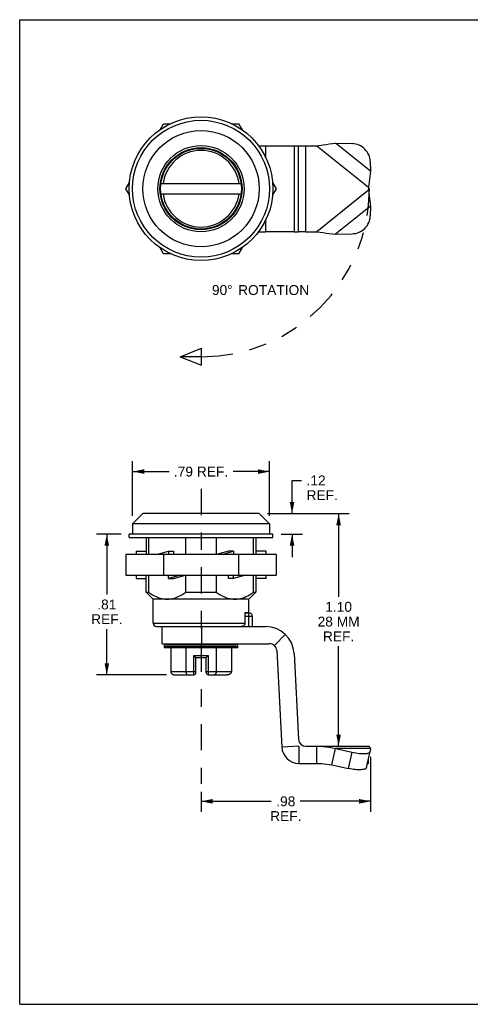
# Model space of a CAD drawing. Header units: inches. Extents: x 0 to 7.33, y 0 to 5.67.
# Tile 1 of 3: x 0 to 2.59, y 0 to 5.67. Entities that reach past the tile are written whole.
import ezdxf

# ---------------------------------------------------------------- set-up
doc = ezdxf.new("R2010")
doc.units = ezdxf.units.IN
doc.header["$LTSCALE"] = 0.403333
doc.header["$MEASUREMENT"] = 0
doc.linetypes.add('CENTER', pattern=[0.6, 0.375, -0.075, 0.075, -0.075])
doc.linetypes.add('PHANTOM', pattern=[0.8, 0.45, -0.05, 0.1, -0.05, 0.1, -0.05])
doc.layers.get('0').update_dxf_attribs({"linetype": 'CONTINUOUS'})
doc.layers.add('DEFAULT_1', color=7, linetype='CENTER')
doc.layers.add('DEFAULT_3', color=7, linetype='PHANTOM')
doc.styles.get("Standard").update_dxf_attribs({"font": 'arial.ttf'})
doc.dimstyles.new('DIMSTYLE_1', dxfattribs={"dimtxt": 0.056667, "dimasz": 0.066667, "dimexe": 0.09, "dimexo": 0.07, "dimgap": 0.0425, "dimtad": 0, "dimtih": 1, "dimtoh": 1, "dimzin": 4, "dimdsep": 46, "dimtxsty": 'Standard', "dimblk": '_FILLED', "dimblk1": '_FILLED', "dimblk2": '_FILLED', "dimcen": 0.09, "dimazin": 1, "dimtfac": 1, "dimtofl": 0, "dimtmove": 0, "dimatfit": 3, "dimldrblk": '_FILLED', "dimfxl": 0, "dimtolj": 1, "dimtzin": 4, "dimarcsym": 0})

# ---------------------------------------------------------------- blocks, each defined once
blk = doc.blocks.new('_FILLED')
at = {"color": 0, "linetype": 'ByBlock'}
blk.add_solid([(0, 0), (-1, 0.2), (-1, -0.2)], dxfattribs=at)
blk = doc.blocks.new('*D6')
at = {"color": 2, "linetype": 'Continuous'}
for p, q in [((2.0181, 1.4249), (2.0181, 1.1084)), ((1.0429, 1.2221), (1.0429, 1.1084)), ((1.0429, 1.1684), (1.4472, 1.1684)), ((2.0181, 1.1684), (1.6138, 1.1684))]:
    blk.add_line(p, q, dxfattribs=at)
at = {"color": 2, "linetype": 'Continuous', "xscale": 0.0666666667, "yscale": 0.0666666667, "zscale": 0.0666666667, "rotation": 180}
blk.add_blockref('_FILLED', (1.0429, 1.1684), dxfattribs=at)
at = {"color": 2, "linetype": 'Continuous', "xscale": 0.0666666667, "yscale": 0.0666666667, "zscale": 0.0666666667}
blk.add_blockref('_FILLED', (2.0181, 1.1684), dxfattribs=at)
at = {"color": 2, "linetype": 'Continuous', "insert": (1.5305, 1.1967), "char_height": 0.05667, "width": 0.179901, "attachment_point": 2, "line_spacing_factor": 0.9}
blk.add_mtext('.98\\PREF.', dxfattribs=at)
blk = doc.blocks.new('*D7')
at = {"color": 2, "linetype": 'Continuous'}
for p, q in [((1.4243, 2.8241), (1.8942, 2.8241)), ((1.8342, 2.8241), (1.8342, 2.3443)), ((1.8342, 1.4855), (1.8342, 2.061))]:
    blk.add_line(p, q, dxfattribs=at)
at = {"color": 2, "linetype": 'Continuous', "xscale": 0.0666666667, "yscale": 0.0666666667, "zscale": 0.0666666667}
for p, rotation in [((1.8342, 2.8241), 90), ((1.8342, 1.4855), 270)]:
    blk.add_blockref('_FILLED', p, dxfattribs=dict(at, rotation=rotation))
at = {"color": 2, "linetype": 'Continuous', "insert": (1.8342, 2.316), "char_height": 0.05667, "width": 0.241413, "attachment_point": 2, "line_spacing_factor": 0.9}
blk.add_mtext('1.10\\P28 MM\\PREF.', dxfattribs=at)
blk = doc.blocks.new('*D8')
at = {"color": 2, "linetype": 'Continuous'}
for p, q in [((1.5665, 2.8241), (1.5665, 3.015)), ((1.5665, 3.015), (1.6215, 3.015)), ((1.4243, 2.8241), (1.6265, 2.8241)), ((1.503, 2.706), (1.6265, 2.706)), ((1.5665, 2.706), (1.5665, 2.5727))]:
    blk.add_line(p, q, dxfattribs=at)
at = {"color": 2, "linetype": 'Continuous', "xscale": 0.0666666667, "yscale": 0.0666666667, "zscale": 0.0666666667}
for p, rotation in [((1.5665, 2.8241), 270), ((1.5665, 2.706), 90)]:
    blk.add_blockref('_FILLED', p, dxfattribs=dict(at, rotation=rotation))
at = {"color": 2, "linetype": 'Continuous', "insert": (1.6498, 3.0434), "char_height": 0.05667, "width": 0.179901, "attachment_point": 1, "line_spacing_factor": 0.9}
blk.add_mtext('.12\\PREF.', dxfattribs=at)
blk = doc.blocks.new('*D9')
at = {"color": 2, "linetype": 'Continuous'}
for p, q in [((0.6492, 2.8117), (0.6492, 3.126)), ((1.4366, 2.8117), (1.4366, 3.126)), ((0.6492, 3.066), (0.8587, 3.066)), ((1.4366, 3.066), (1.2272, 3.066))]:
    blk.add_line(p, q, dxfattribs=at)
at = {"color": 2, "linetype": 'Continuous', "xscale": 0.0666666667, "yscale": 0.0666666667, "zscale": 0.0666666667, "rotation": 180}
blk.add_blockref('_FILLED', (0.6492, 3.066), dxfattribs=at)
at = {"color": 2, "linetype": 'Continuous', "xscale": 0.0666666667, "yscale": 0.0666666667, "zscale": 0.0666666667}
blk.add_blockref('_FILLED', (1.4366, 3.066), dxfattribs=at)
at = {"color": 2, "linetype": 'Continuous', "insert": (1.0429, 3.0943), "char_height": 0.05667, "width": 0.311772, "attachment_point": 2, "line_spacing_factor": 0.9}
blk.add_mtext('.79 REF.', dxfattribs=at)
blk = doc.blocks.new('*D10')
at = {"color": 2, "linetype": 'Continuous'}
for p, q in [((0.5829, 2.706), (0.441, 2.706)), ((0.501, 2.706), (0.501, 2.3579)), ((0.501, 1.8964), (0.501, 2.1595)), ((0.8444, 1.8964), (0.441, 1.8964))]:
    blk.add_line(p, q, dxfattribs=at)
at = {"color": 2, "linetype": 'Continuous', "xscale": 0.0666666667, "yscale": 0.0666666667, "zscale": 0.0666666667}
for p, rotation in [((0.501, 2.706), 90), ((0.501, 1.8964), 270)]:
    blk.add_blockref('_FILLED', p, dxfattribs=dict(at, rotation=rotation))
at = {"color": 2, "linetype": 'Continuous', "insert": (0.501, 2.3295), "char_height": 0.05667, "width": 0.179901, "attachment_point": 2, "line_spacing_factor": 0.9}
blk.add_mtext('.81\\PREF.', dxfattribs=at)

msp = doc.modelspace()

# ---------------------------------------------------------------- linework, layer by layer
at = {"color": 7, "linetype": 'Continuous'}
for p, q in [((0, 0), (0, 5.6667)), ((0, 5.6667), (7.3333, 5.6667)), ((0.807, 5.0333), (0.827, 5.068)), ((0.827, 5.068), (0.8674, 5.068)), ((1.2185, 5.068), (1.2589, 5.068)), ((1.2589, 5.068), (1.2789, 5.0333)), ((1.4136, 4.9415), (1.5784, 4.9415)), ((1.6043, 4.9415), (1.6454, 4.9415)), ((0.6111, 4.694), (0.6312, 4.7288)), ((0.8125, 4.7235), (1.2733, 4.7235)), ((1.4547, 4.7288), (1.4748, 4.694)), ((0.6312, 4.6591), (0.6111, 4.694)), ((0.8125, 4.6644), (1.2733, 4.6644)), ((1.4748, 4.694), (1.4547, 4.6591)), ((1.5784, 4.4465), (1.4136, 4.4465)), ((1.6454, 4.4465), (1.6043, 4.4465)), ((0.827, 4.3199), (0.807, 4.3546)), ((0.8674, 4.3199), (0.827, 4.3199)), ((1.2589, 4.3199), (1.2185, 4.3199)), ((1.2789, 4.3547), (1.2589, 4.3199)), ((0.6492, 2.7651), (0.7083, 2.8241)), ((1.3776, 2.8241), (0.7083, 2.8241)), ((1.4366, 2.7651), (1.3776, 2.8241)), ((0.6492, 2.7651), (0.6492, 2.706)), ((1.4366, 2.7651), (0.6492, 2.7651)), ((1.4366, 2.7651), (1.4366, 2.706)), ((0.6296, 2.6863), (0.6296, 2.706)), ((1.4563, 2.706), (0.6296, 2.706)), ((0.6296, 2.6863), (1.4563, 2.6863)), ((0.728, 2.6863), (0.728, 2.5886)), ((0.7403, 2.6863), (0.7403, 2.5886)), ((0.9559, 2.5886), (0.9559, 2.6863)), ((1.13, 2.6863), (1.13, 2.5886)), ((1.3456, 2.5886), (1.3456, 2.6863)), ((1.3579, 2.6863), (1.3579, 2.5886)), ((1.4563, 2.6863), (1.4563, 2.706)), ((0.6689, 2.6083), (0.6689, 2.5886)), ((0.6689, 2.6083), (0.728, 2.6083)), ((0.7877, 2.5886), (0.8559, 2.6083)), ((0.8559, 2.6083), (0.8559, 2.5886)), ((0.8559, 2.6083), (0.8855, 2.6083)), ((0.8855, 2.6083), (0.8855, 2.5886)), ((1.2004, 2.6083), (1.1322, 2.5886)), ((1.1618, 2.5886), (1.2299, 2.6083)), ((1.2299, 2.6083), (1.2004, 2.6083)), ((1.2299, 2.6083), (1.2299, 2.5886)), ((1.417, 2.6083), (1.3579, 2.6083)), ((1.417, 2.5886), (1.417, 2.6083)), ((0.6111, 2.5886), (0.6111, 2.4705)), ((1.4748, 2.5886), (0.6111, 2.5886)), ((0.827, 2.5886), (0.827, 2.4705)), ((1.2589, 2.5886), (1.2589, 2.4705)), ((1.4748, 2.5886), (1.4748, 2.4705)), ((0.6111, 2.4705), (1.4748, 2.4705)), ((0.6689, 2.4705), (0.6689, 2.4508)), ((0.6689, 2.4508), (0.728, 2.4508)), ((0.728, 2.3714), (0.728, 2.4705)), ((0.7403, 2.4705), (0.7403, 2.3714)), ((0.9241, 2.4705), (0.8559, 2.4508)), ((0.8559, 2.4508), (0.8559, 2.4705)), ((0.8559, 2.4508), (0.8855, 2.4508)), ((0.8855, 2.4508), (0.9537, 2.4705)), ((0.9559, 2.3714), (0.9559, 2.4705)), ((1.13, 2.4705), (1.13, 2.3714)), ((1.2004, 2.4508), (1.2004, 2.4705)), ((1.2299, 2.4508), (1.2004, 2.4508)), ((1.2981, 2.4705), (1.2299, 2.4508)), ((1.2299, 2.4508), (1.2299, 2.4705)), ((1.3456, 2.3714), (1.3456, 2.4705)), ((1.3579, 2.4705), (1.3579, 2.3714)), ((1.417, 2.4508), (1.3579, 2.4508)), ((1.417, 2.4508), (1.417, 2.4705)), ((0.7674, 2.332), (0.728, 2.3714)), ((0.728, 2.3714), (0.7403, 2.3714)), ((0.7674, 2.1942), (0.7674, 2.332)), ((1.3185, 2.332), (0.7674, 2.332)), ((0.9559, 2.3714), (1.13, 2.3714)), ((1.3185, 2.332), (1.3579, 2.3714)), ((1.3185, 2.2532), (1.3185, 2.332)), ((1.3456, 2.3714), (1.3579, 2.3714)), ((1.2955, 2.2532), (1.2955, 2.1942)), ((1.2955, 2.2532), (1.3185, 2.2532)), ((1.3184, 2.2525), (1.2955, 2.2525)), ((1.3384, 2.2325), (1.2955, 2.2325)), ((1.3184, 2.1745), (1.3184, 2.2525)), ((1.3384, 2.1745), (1.3384, 2.2325)), ((0.7674, 2.1942), (1.2955, 2.1942)), ((0.787, 2.1745), (1.1078, 2.1745)), ((0.8202, 2.0755), (0.8202, 2.1745)), ((1.0466, 2.0755), (1.0466, 2.1745)), ((1.5272, 2.1292), (1.4655, 2.0642)), ((0.8202, 2.0755), (1.4371, 2.0755)), ((0.8303, 2.0578), (0.8303, 2.0539)), ((1.2555, 2.0578), (0.8303, 2.0578)), ((0.8303, 2.0539), (1.2555, 2.0539)), ((0.8422, 2.0696), (0.8422, 2.0755)), ((0.8422, 2.0696), (1.2437, 2.0696)), ((0.8429, 2.0755), (0.8429, 2.0696)), ((0.849, 2.0696), (0.849, 2.0755)), ((0.861, 2.0755), (0.861, 2.0696)), ((0.8683, 2.0539), (0.8683, 1.9161)), ((0.8785, 2.0696), (0.8785, 2.0755)), ((0.901, 2.0755), (0.901, 2.0696)), ((0.9278, 2.0696), (0.9278, 2.0755)), ((0.9556, 2.0539), (0.9556, 1.9161)), ((0.9581, 2.0755), (0.9581, 2.0696)), ((0.991, 2.0696), (0.991, 2.0755)), ((1.0254, 2.0755), (1.0254, 2.0696)), ((1.0326, 2.0696), (1.0326, 2.0755)), ((1.0532, 2.0755), (1.0532, 2.0696)), ((1.0604, 2.0696), (1.0604, 2.0755)), ((1.0949, 2.0755), (1.0949, 2.0696)), ((1.1278, 2.0696), (1.1278, 2.0755)), ((1.1302, 2.0539), (1.1302, 1.9161)), ((1.1581, 2.0755), (1.1581, 2.0696)), ((1.1849, 2.0696), (1.1849, 2.0755)), ((1.2074, 2.0755), (1.2074, 2.0696)), ((1.2175, 2.0539), (1.2175, 1.9161)), ((1.2249, 2.0696), (1.2249, 2.0755)), ((1.2369, 2.0755), (1.2369, 2.0696)), ((1.243, 2.0696), (1.243, 2.0755)), ((1.2437, 2.0755), (1.2437, 2.0696)), ((1.2555, 2.0578), (1.2555, 2.0539)), ((1.0016, 1.8964), (1.0016, 2.0066)), ((1.0112, 1.9971), (1.0016, 2.0066)), ((1.0016, 2.0066), (1.0843, 2.0066)), ((1.0134, 1.9082), (1.0134, 1.9948)), ((1.0725, 1.9948), (1.0134, 1.9948)), ((1.0725, 1.9082), (1.0725, 1.9948)), ((1.0747, 1.9971), (1.0843, 2.0066)), ((1.0843, 2.0066), (1.0843, 1.8964)), ((1.4783, 2.0364), (1.5074, 1.4803)), ((0.8683, 1.9161), (1.0134, 1.9161)), ((0.8911, 1.8964), (1.0016, 1.8964)), ((1.0725, 1.9161), (1.2175, 1.9161)), ((1.0843, 1.8964), (1.1948, 1.8964)), ((1.6063, 1.4855), (1.5074, 1.4803)), ((1.6063, 1.4855), (1.6063, 1.3865)), ((1.7082, 1.3865), (1.7082, 1.4855)), ((1.7951, 1.3785), (1.8162, 1.4716)), ((1.8916, 1.3574), (1.9127, 1.4505)), ((1.9951, 1.3621), (2.0163, 1.4551)), ((1.6063, 1.3865), (1.7082, 1.3865)), ((1.7951, 1.3785), (1.8916, 1.3574)), ((2.0063, 1.3865), (2.0063, 1.4113)), ((0, 0), (7.3333, 0))]:
    msp.add_line(p, q, dxfattribs=at)
at = {"color": 3, "linetype": 'Continuous'}
for p, q in [((1.3738, 4.9415), (1.4136, 4.9415)), ((1.4136, 4.9415), (1.4136, 4.8765)), ((1.5784, 4.9415), (1.5784, 4.4465)), ((1.5784, 4.9415), (1.6043, 4.9415)), ((1.6043, 4.4465), (1.6043, 4.9415)), ((1.6454, 4.9415), (1.7082, 4.9415)), ((1.6454, 4.4465), (1.6454, 4.9415)), ((1.7082, 4.9415), (2.0063, 4.703)), ((1.8162, 4.9562), (1.9127, 4.9533)), ((2.0181, 4.7947), (1.8162, 4.9562)), ((2.0164, 4.851), (2.0181, 4.7947)), ((2.0063, 4.6849), (1.7082, 4.4465)), ((2.0063, 4.703), (2.0063, 4.6849)), ((2.0181, 4.5932), (1.8162, 4.4317)), ((2.0181, 4.5932), (2.0164, 4.5369)), ((1.4136, 4.5114), (1.4136, 4.4465)), ((1.3738, 4.4465), (1.4136, 4.4465)), ((1.5784, 4.4465), (1.6043, 4.4465)), ((1.6454, 4.4465), (1.7082, 4.4465)), ((1.7082, 4.4465), (1.7445, 4.4412)), ((1.8162, 4.4317), (1.9127, 4.4346)), ((1.1078, 2.1745), (1.4136, 2.1745)), ((1.5784, 2.0181), (1.6043, 1.5246)), ((1.6454, 1.4855), (2.0063, 1.4855)), ((2.0181, 1.4716), (1.8162, 1.4716)), ((1.8162, 1.4716), (1.9127, 1.4505)), ((2.0163, 1.4551), (2.0164, 1.456)), ((2.0181, 1.4716), (2.0164, 1.456))]:
    msp.add_line(p, q, dxfattribs=at)
for points in [[(1.7082, 4.9415), (1.7445, 4.9468), (1.7626, 4.9493), (1.7806, 4.9518), (1.7985, 4.9541), (1.8162, 4.9562)], [(2.0164, 4.851), (2.0156, 4.8608), (2.0139, 4.8704), (2.0112, 4.88), (2.0076, 4.8892), (2.0031, 4.8982), (1.9978, 4.9067), (1.9916, 4.9147), (1.9848, 4.9221), (1.9773, 4.9289), (1.9691, 4.9349), (1.9605, 4.9402), (1.9515, 4.9446), (1.9421, 4.9482), (1.9324, 4.9508), (1.9226, 4.9525), (1.9127, 4.9533)], [(2.0181, 4.7947), (2.0164, 4.7797), (2.0146, 4.7646), (2.0126, 4.7493)], [(2.0126, 4.7493), (2.0084, 4.7185), (2.0063, 4.703)], [(2.0063, 4.6849), (2.0105, 4.654), (2.0126, 4.6386), (2.0146, 4.6233), (2.0164, 4.6082), (2.0181, 4.5932)], [(1.9127, 4.4346), (1.9226, 4.4354), (1.9324, 4.4371), (1.9421, 4.4397), (1.9515, 4.4433), (1.9605, 4.4477), (1.9691, 4.453), (1.9773, 4.459), (1.9848, 4.4658), (1.9916, 4.4732), (1.9978, 4.4812), (2.0031, 4.4897), (2.0076, 4.4987), (2.0112, 4.508), (2.0139, 4.5175), (2.0156, 4.5271), (2.0164, 4.5369)], [(1.7445, 4.4412), (1.7626, 4.4386), (1.7806, 4.4361), (1.7985, 4.4338), (1.8162, 4.4317)], [(1.7082, 1.4855), (1.7264, 1.4851), (1.7445, 1.4839), (1.7626, 1.482), (1.7806, 1.4793), (1.7985, 1.4758), (1.8162, 1.4716)], [(2.0063, 1.4855), (2.0084, 1.4851), (2.0105, 1.4839), (2.0126, 1.482), (2.0146, 1.4793), (2.0164, 1.4758), (2.0181, 1.4716)], [(1.9127, 1.4505), (1.9226, 1.4484), (1.9324, 1.4467), (1.9421, 1.4453), (1.9515, 1.4441), (1.9605, 1.4433), (1.9691, 1.4429), (1.9773, 1.4427), (1.9848, 1.443), (1.9916, 1.4435), (1.9978, 1.4444), (2.0031, 1.4456), (2.0076, 1.4471), (2.0112, 1.4489), (2.0139, 1.451), (2.0156, 1.4534), (2.0163, 1.4551)]]:
    msp.add_lwpolyline(points, dxfattribs=at)
at = {"color": 7, "linetype": 'Continuous'}
for points in [[(0.7403, 2.3714), (0.7522, 2.3636), (0.7636, 2.3567), (0.7745, 2.351), (0.785, 2.3461), (0.7955, 2.3418), (0.8061, 2.3383), (0.8169, 2.3355), (0.8276, 2.3335), (0.8379, 2.3323), (0.8481, 2.332)], [(0.8481, 2.332), (0.8583, 2.3323), (0.8687, 2.3335), (0.8794, 2.3355), (0.8901, 2.3383), (0.9007, 2.3419), (0.9113, 2.3461), (0.9218, 2.3511), (0.9326, 2.3568), (0.944, 2.3636), (0.9559, 2.3714)], [(1.13, 2.3714), (1.1419, 2.3636), (1.1534, 2.3567), (1.1642, 2.351), (1.1747, 2.3461), (1.1853, 2.3418), (1.1958, 2.3383), (1.2066, 2.3355), (1.2173, 2.3335), (1.2277, 2.3323), (1.2378, 2.332)], [(1.2378, 2.332), (1.248, 2.3323), (1.2584, 2.3335), (1.2691, 2.3355), (1.2799, 2.3383), (1.2905, 2.3419), (1.301, 2.3461), (1.3116, 2.3511), (1.3224, 2.3568), (1.3338, 2.3636), (1.3456, 2.3714)], [(1.2955, 2.1942), (1.2954, 2.1917), (1.2948, 2.1892), (1.2939, 2.1867), (1.2926, 2.1843), (1.2911, 2.1822), (1.2893, 2.1804), (1.2871, 2.1786), (1.2847, 2.1771), (1.2823, 2.176), (1.2798, 2.1752), (1.277, 2.1747), (1.2739, 2.1745)], [(1.0134, 1.9948), (1.0134, 1.9949), (1.0132, 1.995), (1.0128, 1.9954), (1.0123, 1.9959), (1.0118, 1.9964), (1.0112, 1.9971)], [(1.0725, 1.9948), (1.0725, 1.9948), (1.0727, 1.995), (1.0731, 1.9954), (1.0735, 1.9959), (1.0741, 1.9964), (1.0747, 1.9971)], [(0.8683, 1.9161), (0.8684, 1.915), (0.8685, 1.9139), (0.8686, 1.9128), (0.8689, 1.9117), (0.8692, 1.9107), (0.8696, 1.9096), (0.8701, 1.9085), (0.8706, 1.9075), (0.8712, 1.9065), (0.8719, 1.9055), (0.8726, 1.9046), (0.8734, 1.9036), (0.8743, 1.9028), (0.8753, 1.9019), (0.8763, 1.9011), (0.8774, 1.9003), (0.8786, 1.8996), (0.8798, 1.899), (0.8811, 1.8984), (0.8824, 1.8979), (0.8838, 1.8974), (0.8852, 1.897), (0.8866, 1.8968), (0.8881, 1.8965), (0.8896, 1.8964), (0.8911, 1.8964)], [(0.9556, 1.9161), (0.9557, 1.915), (0.9557, 1.9139), (0.9558, 1.9128), (0.9559, 1.9117), (0.9561, 1.9107), (0.9563, 1.9096), (0.9565, 1.9085), (0.9568, 1.9075), (0.9571, 1.9065), (0.9574, 1.9055), (0.9578, 1.9046), (0.9582, 1.9036), (0.9586, 1.9028), (0.9591, 1.9019), (0.9596, 1.9011), (0.9602, 1.9003), (0.9608, 1.8996), (0.9614, 1.899), (0.962, 1.8984), (0.9627, 1.8979), (0.9634, 1.8974), (0.9641, 1.897), (0.9648, 1.8968), (0.9655, 1.8965), (0.9663, 1.8964), (0.967, 1.8964)], [(1.1302, 1.9161), (1.1302, 1.915), (1.1302, 1.9139), (1.1301, 1.9128), (1.13, 1.9117), (1.1298, 1.9107), (1.1296, 1.9096), (1.1294, 1.9085), (1.1291, 1.9075), (1.1288, 1.9065), (1.1285, 1.9055), (1.1281, 1.9046), (1.1277, 1.9036), (1.1273, 1.9028), (1.1268, 1.9019), (1.1263, 1.9011), (1.1257, 1.9003), (1.1251, 1.8996), (1.1245, 1.899), (1.1239, 1.8984), (1.1232, 1.8979), (1.1225, 1.8974), (1.1218, 1.897), (1.1211, 1.8968), (1.1204, 1.8965), (1.1196, 1.8964), (1.1189, 1.8964)], [(1.2175, 1.9161), (1.2175, 1.915), (1.2174, 1.9139), (1.2172, 1.9128), (1.217, 1.9117), (1.2167, 1.9107), (1.2163, 1.9096), (1.2158, 1.9085), (1.2153, 1.9075), (1.2147, 1.9065), (1.214, 1.9055), (1.2133, 1.9046), (1.2125, 1.9036), (1.2116, 1.9028), (1.2106, 1.9019), (1.2096, 1.9011), (1.2085, 1.9003), (1.2073, 1.8996), (1.2061, 1.899), (1.2048, 1.8984), (1.2035, 1.8979), (1.2021, 1.8974), (1.2007, 1.897), (1.1993, 1.8968), (1.1978, 1.8965), (1.1963, 1.8964), (1.1948, 1.8964)], [(1.7082, 1.3865), (1.7228, 1.3863), (1.7373, 1.3856), (1.7519, 1.3845), (1.7663, 1.3829), (1.7807, 1.381), (1.7951, 1.3785)], [(1.9951, 1.3621), (1.9945, 1.3603), (1.9927, 1.358), (1.99, 1.3559), (1.9864, 1.3541), (1.9819, 1.3526), (1.9766, 1.3514), (1.9705, 1.3505), (1.9636, 1.3499), (1.9561, 1.3497), (1.948, 1.3498), (1.9394, 1.3503), (1.9303, 1.3511), (1.9209, 1.3522), (1.9113, 1.3537), (1.9015, 1.3554), (1.8916, 1.3574)], [(2.0063, 1.3865), (2.0048, 1.3863), (2.0034, 1.3856), (2.0019, 1.3845), (2.0003, 1.3829), (1.9997, 1.3822)]]:
    msp.add_lwpolyline(points, dxfattribs=at)
for radius in [0.4134, 0.3937, 0.3346, 0.248, 0.2362, 0.2323]:
    msp.add_circle((1.0429, 4.694), radius, dxfattribs=at)
for centre, radius, start, end in [((1.0429, 4.694), 0.2205, 7.6967, 172.3033), ((1.0429, 4.694), 0.2205, 187.6967, 352.3033), ((1.3184, 2.2325), 0.02, 0, 90), ((0.787, 2.1942), 0.0197, 180, 270), ((1.4136, 2.0095), 0.165, 3, 90), ((0.8422, 2.0578), 0.0118, 90, 180), ((1.2437, 2.0578), 0.0118, 0, 90), ((1.4371, 2.0343), 0.0413, 3, 90), ((1.0016, 1.9082), 0.0118, 270, 360), ((1.0843, 1.9082), 0.0118, 180, 270), ((1.6063, 1.4855), 0.099, 183, 270), ((1.6454, 1.5268), 0.0413, 183, 270)]:
    msp.add_arc(centre, radius, start, end, dxfattribs=at)
at = {"layer": 'DEFAULT_1', "color": 2, "linetype": 'CENTER'}
msp.add_line((1.0429, 2.9667), (1.0429, 1.2687), dxfattribs=at)
at = {"layer": 'DEFAULT_3', "color": 4, "linetype": 'PHANTOM'}
for p, q in [((0.9235, 3.7257), (1.0462, 3.7756)), ((1.0462, 3.6787), (1.0462, 3.7756)), ((1.0451, 3.7259), (0.9235, 3.7257)), ((0.9235, 3.7257), (1.0462, 3.6787))]:
    msp.add_line(p, q, dxfattribs=at)
msp.add_arc((1.0429, 4.694), 0.968, 270.1275, 0.0761, dxfattribs=at)

# ---------------------------------------------------------------- texts
at = {"color": 2, "linetype": 'Continuous', "insert": (1.3853, 4.1392), "char_height": 0.056667, "width": 0.565438, "attachment_point": 2, "line_spacing_factor": 0.9}
msp.add_mtext('90\\fgdt;{\\fgdt;~}\\fArial;{\\ftxt.shx;\\W0.166667;\\H0.056667; } ROTATION', dxfattribs=at)

# ---------------------------------------------------------------- dimensions: what is measured, and where the dimension line sits
at = {"color": 2, "linetype": 'Continuous'}
for base, p1, p2, angle, text, picture, middle in [((0.6492, 3.066), (1.4366, 2.7417), (0.6492, 2.7417), 180, '<> REF.', '*D9', (1.0429, 3.066)), ((1.5665, 2.8241), (1.433, 2.706), (1.3543, 2.8241), 90, '<>\\PREF.', '*D8', (1.7397, 2.9725)), ((1.8342, 2.8241), (2.0063, 1.4855), (1.3543, 2.8241), 90, '<>\\P28 MM\\PREF.', '*D7', (1.8342, 2.2026)), ((0.501, 1.8964), (0.6529, 2.706), (0.9144, 1.8964), 270, '<>\\PREF.', '*D10', (0.501, 2.2587))]:
    dim = msp.add_linear_dim(base=base, p1=p1, p2=p2, angle=angle, text=text, dimstyle='DIMSTYLE_1', dxfattribs=at)
    dim.commit()
    dim.dimension.update_dxf_attribs({"geometry": picture, "text_midpoint": middle, "dimtype": 160})
dim = msp.add_linear_dim(base=(2.0181, 1.1684), p1=(1.0429, 1.0384), p2=(2.0181, 1.4949), text='<>\\PREF.', dimstyle='DIMSTYLE_1', dxfattribs=at)
dim.commit()
dim.dimension.update_dxf_attribs({"geometry": '*D6', "text_midpoint": (1.5305, 1.1259), "dimtype": 160})

doc.saveas('drawing.dxf')
